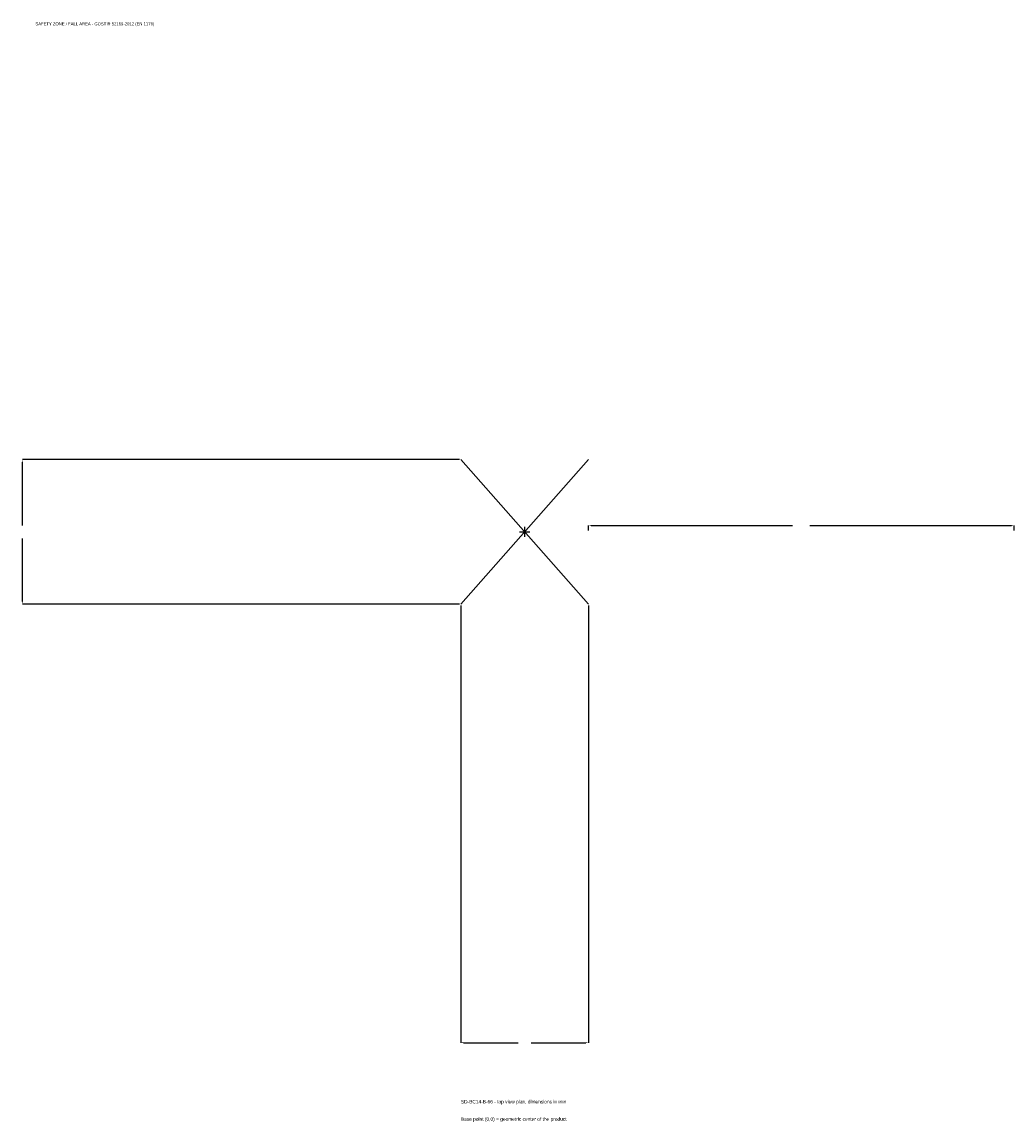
# Model space of a CAD drawing. Extents: x -1772 to 1725, y -2080 to 1798.
import ezdxf

# ---------------------------------------------------------------- set-up
doc = ezdxf.new("R2010")
doc.units = 0
for name, color, linetype in [('GP_MAF_zona_bezopasnosti', 1, 'Continuous'), ('ZSK_DANNYE', 3, 'Continuous'), ('ZSK_KONTUR', 7, 'Continuous'), ('ZSK_RAZMERY', 8, 'Continuous')]:
    doc.layers.add(name, color=color, linetype=linetype)
doc.dimstyles.new('ORION', dxfattribs={"dimtxt": 15.3, "dimasz": 9.18, "dimexe": 1.25, "dimexo": 4.59, "dimtad": 1, "dimcen": 2.5, "dimazin": 3, "dimtfac": 1, "dimtmove": 0, "dimatfit": 3})

# ---------------------------------------------------------------- blocks, each defined once
blk = doc.blocks.new('_CLOSEDFILLED')
at = {"color": 0, "linetype": 'BYBLOCK'}
blk.add_solid([(-1, 0.16), (0, 0), (-1, -0.16)], dxfattribs=at)
blk = doc.blocks.new('*D1')
for p, q in [((-225, -259.59), (-225, -1800.9)), ((225, -259.59), (225, -1800.9)), ((-215.82, -1800.9), (-22.95, -1800.9)), ((22.95, -1800.9), (215.82, -1800.9))]:
    blk.add_line(p, q)
at = {"layer": 'Defpoints'}
for p in [(-225, -255), (225, -255), (-225, -1800.9)]:
    blk.add_point(p, dxfattribs=at)
at = {"layer": 'ZSK_RAZMERY', "xscale": 9.18, "yscale": 9.18, "rotation": 180}
blk.add_blockref('_CLOSEDFILLED', (-225, -1800.9), dxfattribs=at)
at = {"layer": 'ZSK_RAZMERY', "xscale": 9.18, "yscale": 9.18}
blk.add_blockref('_CLOSEDFILLED', (225, -1800.9), dxfattribs=at)
blk = doc.blocks.new('*D2')
for p, q in [((-229.59, 255), (-1770.9, 255)), ((-1770.9, 22.95), (-1770.9, 245.82)), ((-1770.9, -245.82), (-1770.9, -22.95)), ((-229.59, -255), (-1770.9, -255))]:
    blk.add_line(p, q)
at = {"layer": 'Defpoints'}
for p in [(-225, 255), (-1770.9, -255), (-225, -255)]:
    blk.add_point(p, dxfattribs=at)
at = {"layer": 'ZSK_RAZMERY', "xscale": 9.18, "yscale": 9.18}
for p, rotation in [((-1770.9, 255), 90), ((-1770.9, -255), 270)]:
    blk.add_blockref('_CLOSEDFILLED', p, dxfattribs=dict(at, rotation=rotation))
blk = doc.blocks.new('*D3')
for p, q in [((225, 4.59), (225, 22.95)), ((234.18, 22.95), (944.4, 22.95)), ((1005.6, 22.95), (1715.82, 22.95)), ((1725, 4.59), (1725, 22.95))]:
    blk.add_line(p, q)
at = {"layer": 'Defpoints'}
for p in [(225, 22.95), (225, 0), (1725, 0)]:
    blk.add_point(p, dxfattribs=at)
at = {"layer": 'ZSK_RAZMERY', "xscale": 9.18, "yscale": 9.18, "rotation": 180}
blk.add_blockref('_CLOSEDFILLED', (225, 22.95), dxfattribs=at)
at = {"layer": 'ZSK_RAZMERY', "xscale": 9.18, "yscale": 9.18}
blk.add_blockref('_CLOSEDFILLED', (1725, 22.95), dxfattribs=at)
blk = doc.blocks.new('B1')
at = {"layer": 'ZSK_KONTUR'}
for p, q in [((-225, -255), (225, 255)), ((-225, 255), (225, -255))]:
    blk.add_line(p, q, dxfattribs=at)
at = {"layer": 'ZSK_RAZMERY'}
for p, q in [((-18, 0), (18, 0)), ((0, -18), (0, 18))]:
    blk.add_line(p, q, dxfattribs=at)
at = {"layer": 'GP_MAF_zona_bezopasnosti', "color": 1}
blk.add_text('SAFETY ZONE / FALL AREA - GOST R 52169-2012 (EN 1176)', height=10.71, dxfattribs=at).set_placement((-1725, 1785.6))
at = {"layer": 'ZSK_RAZMERY'}
dim = blk.add_linear_dim(base=(-1770.9, -255), p1=(-225, -255), p2=(-225, 255), angle=90, dimstyle='ORION', dxfattribs=at)
dim.commit()
dim.dimension.update_dxf_attribs({"geometry": '*D2', "text_midpoint": (-1770.9, 0)})
for base, p1, p2, picture, middle in [((225, 22.95), (225, 0), (1725, 0), '*D3', (975, 22.95)), ((-225, -1800.9), (-225, -255), (225, -255), '*D1', (0, -1800.9))]:
    dim = blk.add_linear_dim(base=base, p1=p1, p2=p2, dimstyle='ORION', dxfattribs=at)
    dim.commit()
    dim.dimension.update_dxf_attribs({"geometry": picture, "text_midpoint": middle})

msp = doc.modelspace()

# ---------------------------------------------------------------- block references
msp.add_blockref('B1', (0, 0))

# ---------------------------------------------------------------- texts
at = {"layer": 'ZSK_DANNYE', "color": 3}
msp.add_text('SD-BC14-B-66 - top view plan, dimensions in mm', height=12.24, dxfattribs=at).set_placement((-225, -2015.1))
at = {"layer": 'ZSK_DANNYE', "color": 7}
msp.add_text('Base point (0,0) = geometric center of the product', height=12.24, dxfattribs=at).set_placement((-225, -2076.3))

doc.saveas('drawing.dxf')
